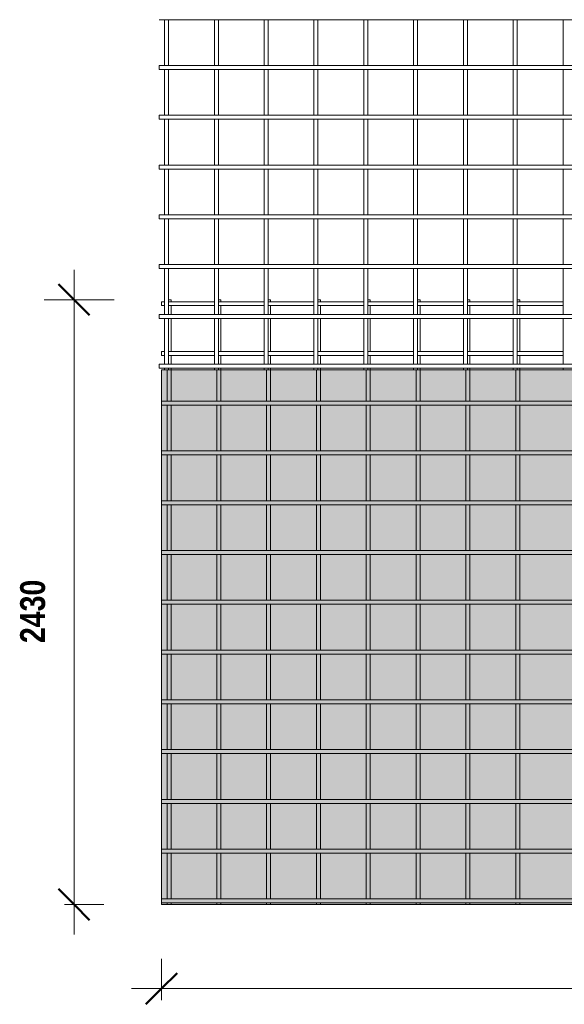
# Model space of a CAD drawing. Header units: millimetres. Extents: x -1133 to 8216, y -688 to 3268.
# Tile 1 of 5: x -1133 to 1053, y -688 to 3268. Entities that reach past the tile are written whole.
import ezdxf

# ---------------------------------------------------------------- set-up
doc = ezdxf.new("R2010")
doc.units = ezdxf.units.MM
for name, color, linetype, lineweight in [('A-ANNO-DIMS', 211, 'Continuous', 9), ('A-ANNO-DIMS-50', 211, 'Continuous', 9), ('A-DETL-GENF', 92, 'Continuous', 18), ('A-DETL-THIN', 151, 'Continuous', 18), ('A-GENM', 13, 'Continuous', 18)]:
    doc.layers.add(name, color=color, linetype=linetype, lineweight=lineweight)
doc.styles.add('TechnicBold', font='techb___.ttf', dxfattribs={"height": 100})
doc.dimstyles.new('Technic_-_DiagonalSlash', dxfattribs={"dimscale": 304.8, "dimtxt": 134.269535, "dimasz": 0.410105, "dimexe": 0.393701, "dimexo": 0.82021, "dimgap": 0.287073, "dimtad": 1, "dimdec": 0, "dimzin": 0, "dimdsep": 46, "dimtxsty": 'TechnicBold', "dimblk1": 'OBLIQUE', "dimblk2": 'OBLIQUE', "dimsah": 1, "dimcen": 0.09, "dimdle": 0.393701, "dimazin": 0, "dimtfac": 1, "dimtdec": 4, "dimtix": 1, "dimtmove": 0, "dimatfit": 3, "dimfxl": 1, "dimtvp": 1, "dimtfill": 1, "dimtolj": 1, "dimtzin": 0, "dimarcsym": 2})

# ---------------------------------------------------------------- blocks, each defined once
blk = doc.blocks.new('United Steel Ductile SE82 Large Mesh - United Steel Ductile SE82 Large Mesh-255873-Level 1')
at = {"layer": 'A-GENM'}
for p, q in [((-6021.9, 0), (-6031.9, 0)), ((-6021.9, -7.9), (-6021.9, 0)), ((-5821.9, 0), (-5831.9, 0)), ((-5821.9, -7.9), (-5821.9, 0)), ((-5621.9, 0), (-5631.9, 0)), ((-5621.9, -7.9), (-5621.9, 0)), ((-5421.9, 0), (-5431.9, 0)), ((-5421.9, -7.9), (-5421.9, 0)), ((-5221.9, 0), (-5231.9, 0)), ((-5221.9, -7.9), (-5221.9, 0)), ((-5021.9, 0), (-5031.9, 0)), ((-5021.9, -7.9), (-5021.9, 0)), ((-4821.9, 0), (-4831.9, 0)), ((-4821.9, -7.9), (-4821.9, 0)), ((-4621.9, 0), (-4631.9, 0)), ((-4621.9, -7.9), (-4621.9, 0)), ((-6048.1, -7.9), (-6060, -7.9)), ((-6060, -7.9), (-6060, -23.9)), ((-6060, -23.9), (-6048.1, -23.9)), ((-5847.9, -7.9), (-6031.9, -7.9)), ((-6031.9, -23.9), (-5847.9, -23.9)), ((-6021.9, -58.9), (-6021.9, -23.9)), ((-5647.9, -7.9), (-5831.9, -7.9)), ((-5831.9, -23.9), (-5647.9, -23.9)), ((-5821.9, -58.9), (-5821.9, -23.9)), ((-5447.9, -7.9), (-5631.9, -7.9)), ((-5631.9, -23.9), (-5447.9, -23.9)), ((-5621.9, -58.9), (-5621.9, -23.8)), ((-5247.9, -7.9), (-5431.9, -7.9)), ((-5431.9, -23.9), (-5247.9, -23.9)), ((-5421.9, -58.9), (-5421.9, -23.8)), ((-5047.9, -7.9), (-5231.9, -7.9)), ((-5231.9, -23.9), (-5047.9, -23.9)), ((-5221.9, -58.9), (-5221.9, -23.8)), ((-4847.9, -7.9), (-5031.9, -7.9)), ((-5031.9, -23.9), (-4847.9, -23.9)), ((-5021.9, -58.9), (-5021.9, -23.8)), ((-4647.9, -7.9), (-4831.9, -7.9)), ((-4831.9, -23.9), (-4647.9, -23.9)), ((-4821.9, -58.9), (-4821.9, -23.8)), ((-4447.9, -7.9), (-4631.9, -7.9)), ((-4631.9, -23.9), (-4447.9, -23.9)), ((-4621.9, -58.9), (-4621.9, -23.8)), ((-6021.9, -207.9), (-6021.9, -74.9)), ((-5821.9, -207.9), (-5821.9, -74.8)), ((-5621.9, -207.9), (-5621.9, -74.8)), ((-5421.9, -207.9), (-5421.9, -74.8)), ((-5221.9, -207.9), (-5221.9, -74.8)), ((-5021.9, -207.9), (-5021.9, -74.8)), ((-4821.9, -207.9), (-4821.9, -74.8)), ((-4621.9, -207.9), (-4621.9, -74.8)), ((-6048.1, -207.9), (-6060, -207.9)), ((-6060, -207.9), (-6060, -223.9)), ((-6060, -223.9), (-6048.1, -223.9)), ((-5847.9, -207.9), (-6031.9, -207.9)), ((-6031.9, -223.9), (-5847.9, -223.9)), ((-6021.9, -258.8), (-6021.9, -223.8)), ((-5647.9, -207.9), (-5831.9, -207.9)), ((-5831.9, -223.9), (-5647.9, -223.9)), ((-5821.9, -258.8), (-5821.9, -223.8)), ((-5447.9, -207.9), (-5631.9, -207.9)), ((-5631.9, -223.9), (-5447.9, -223.9)), ((-5621.9, -258.9), (-5621.9, -223.8)), ((-5247.9, -207.9), (-5431.9, -207.9)), ((-5431.9, -223.9), (-5247.9, -223.9)), ((-5421.9, -258.9), (-5421.9, -223.8)), ((-5047.9, -207.9), (-5231.9, -207.9)), ((-5231.9, -223.9), (-5047.9, -223.9)), ((-5221.9, -258.9), (-5221.9, -223.8)), ((-4847.9, -207.9), (-5031.9, -207.9)), ((-5031.9, -223.9), (-4847.9, -223.9)), ((-5021.9, -258.9), (-5021.9, -223.8)), ((-4647.9, -207.9), (-4831.9, -207.9)), ((-4831.9, -223.9), (-4647.9, -223.9)), ((-4821.9, -258.9), (-4821.9, -223.8)), ((-4447.9, -207.9), (-4631.9, -207.9)), ((-4631.9, -223.9), (-4447.9, -223.9)), ((-4621.9, -258.9), (-4621.9, -223.8)), ((-6021.9, -281.2), (-6021.9, -274.8)), ((-5821.9, -281.2), (-5821.9, -274.8)), ((-5621.9, -281.2), (-5621.9, -274.8)), ((-5421.9, -281.2), (-5421.9, -274.8)), ((-5221.9, -281.2), (-5221.9, -274.8)), ((-5021.9, -281.2), (-5021.9, -274.8)), ((-4821.9, -281.2), (-4821.9, -274.8)), ((-4621.9, -281.2), (-4621.9, -274.8)), ((-6037.9, -281.2), (-6037.9, -407.8)), ((-6021.9, -407.8), (-6021.9, -281.2)), ((-5837.9, -281.2), (-5837.9, -407.8)), ((-5821.9, -407.8), (-5821.9, -281.2)), ((-5637.9, -281.2), (-5637.9, -407.9)), ((-5621.9, -407.9), (-5621.9, -281.2)), ((-5437.9, -281.2), (-5437.9, -407.9)), ((-5421.9, -407.9), (-5421.9, -281.2)), ((-5237.9, -281.2), (-5237.9, -407.9)), ((-5221.9, -407.9), (-5221.9, -281.2)), ((-5037.9, -281.2), (-5037.9, -407.9)), ((-5021.9, -407.9), (-5021.9, -281.2)), ((-4837.9, -281.2), (-4837.9, -407.9)), ((-4821.9, -407.9), (-4821.9, -281.2)), ((-4637.9, -281.2), (-4637.9, -407.9)), ((-4621.9, -407.9), (-4621.9, -281.2)), ((-310.1, -407.8), (-6060, -407.8)), ((-6060, -407.8), (-6060, -423.8)), ((-6060, -423.8), (-310.1, -423.8)), ((-6037.9, -423.8), (-6037.9, -607.8)), ((-6021.9, -607.8), (-6021.9, -423.8)), ((-5837.9, -423.8), (-5837.9, -607.8)), ((-5821.9, -607.8), (-5821.9, -423.8)), ((-5637.9, -423.8), (-5637.9, -607.8)), ((-5621.9, -607.8), (-5621.9, -423.8)), ((-5437.9, -423.8), (-5437.9, -607.8)), ((-5421.9, -607.8), (-5421.9, -423.8)), ((-5237.9, -423.8), (-5237.9, -607.9)), ((-5221.9, -607.9), (-5221.9, -423.8)), ((-5037.9, -423.8), (-5037.9, -607.9)), ((-5021.9, -607.9), (-5021.9, -423.8)), ((-4837.9, -423.8), (-4837.9, -607.9)), ((-4821.9, -607.9), (-4821.9, -423.8)), ((-4637.9, -423.8), (-4637.9, -607.9)), ((-4621.9, -607.9), (-4621.9, -423.8)), ((-310.1, -607.8), (-6060, -607.8)), ((-6060, -607.8), (-6060, -623.8)), ((-6060, -623.8), (-310.1, -623.8)), ((-6037.9, -623.8), (-6037.9, -807.8)), ((-6021.9, -807.8), (-6021.9, -623.8)), ((-5837.9, -623.8), (-5837.9, -807.8)), ((-5821.9, -807.8), (-5821.9, -623.8)), ((-5637.9, -623.8), (-5637.9, -807.8)), ((-5621.9, -807.8), (-5621.9, -623.8)), ((-5437.9, -623.8), (-5437.9, -807.8)), ((-5421.9, -807.8), (-5421.9, -623.8)), ((-5237.9, -623.8), (-5237.9, -807.8)), ((-5221.9, -807.8), (-5221.9, -623.8)), ((-5037.9, -623.8), (-5037.9, -807.8)), ((-5021.9, -807.8), (-5021.9, -623.8)), ((-4837.9, -623.8), (-4837.9, -807.9)), ((-4821.9, -807.9), (-4821.9, -623.8)), ((-4637.9, -623.8), (-4637.9, -807.9)), ((-4621.9, -807.9), (-4621.9, -623.8)), ((-310.1, -807.8), (-6060, -807.8)), ((-6060, -807.8), (-6060, -823.8)), ((-6060, -823.8), (-310.1, -823.8)), ((-6037.9, -823.8), (-6037.9, -1007.8)), ((-6021.9, -1007.8), (-6021.9, -823.8)), ((-5837.9, -823.8), (-5837.9, -1007.8)), ((-5821.9, -1007.8), (-5821.9, -823.8)), ((-5637.9, -823.8), (-5637.9, -1007.8)), ((-5621.9, -1007.8), (-5621.9, -823.8)), ((-5437.9, -823.8), (-5437.9, -1007.8)), ((-5421.9, -1007.8), (-5421.9, -823.8)), ((-5237.9, -823.8), (-5237.9, -1007.8)), ((-5221.9, -1007.8), (-5221.9, -823.8)), ((-5037.9, -823.8), (-5037.9, -1007.8)), ((-5021.9, -1007.8), (-5021.9, -823.8)), ((-4837.9, -823.7), (-4837.9, -1007.8)), ((-4821.9, -1007.8), (-4821.9, -823.7)), ((-4637.9, -823.7), (-4637.9, -1007.8)), ((-4621.9, -1007.8), (-4621.9, -823.7)), ((-310.1, -1007.8), (-6060, -1007.8)), ((-6060, -1007.8), (-6060, -1023.8)), ((-6060, -1023.8), (-310.1, -1023.8)), ((-6037.9, -1023.8), (-6037.9, -1207.8)), ((-6021.9, -1207.8), (-6021.9, -1023.8)), ((-5837.9, -1023.8), (-5837.9, -1207.8)), ((-5821.9, -1207.8), (-5821.9, -1023.8)), ((-5637.9, -1023.8), (-5637.9, -1207.8)), ((-5621.9, -1207.8), (-5621.9, -1023.8)), ((-5437.9, -1023.8), (-5437.9, -1207.8)), ((-5421.9, -1207.8), (-5421.9, -1023.8)), ((-5237.9, -1023.7), (-5237.9, -1207.8)), ((-5221.9, -1207.8), (-5221.9, -1023.7)), ((-5037.9, -1023.7), (-5037.9, -1207.8)), ((-5021.9, -1207.8), (-5021.9, -1023.7)), ((-4837.9, -1023.7), (-4837.9, -1207.8)), ((-4821.9, -1207.8), (-4821.9, -1023.7)), ((-4637.9, -1023.7), (-4637.9, -1207.8)), ((-4621.9, -1207.8), (-4621.9, -1023.7)), ((-310.1, -1207.8), (-6060, -1207.8)), ((-6060, -1207.8), (-6060, -1223.8)), ((-6060, -1223.8), (-310.1, -1223.8)), ((-6037.9, -1223.8), (-6037.9, -1407.7)), ((-6021.9, -1407.7), (-6021.9, -1223.8)), ((-5837.9, -1223.8), (-5837.9, -1407.8)), ((-5821.9, -1407.8), (-5821.9, -1223.8)), ((-5637.9, -1223.7), (-5637.9, -1407.8)), ((-5621.9, -1407.8), (-5621.9, -1223.7)), ((-5437.9, -1223.7), (-5437.9, -1407.8)), ((-5421.9, -1407.8), (-5421.9, -1223.7)), ((-5237.9, -1223.7), (-5237.9, -1407.8)), ((-5221.9, -1407.8), (-5221.9, -1223.7)), ((-5037.9, -1223.7), (-5037.9, -1407.8)), ((-5021.9, -1407.8), (-5021.9, -1223.7)), ((-4837.9, -1223.7), (-4837.9, -1407.8)), ((-4821.9, -1407.8), (-4821.9, -1223.7)), ((-4637.9, -1223.7), (-4637.9, -1407.8)), ((-4621.9, -1407.8), (-4621.9, -1223.7)), ((-310.1, -1407.7), (-6060, -1407.7)), ((-6060, -1407.7), (-6060, -1423.7)), ((-6060, -1423.7), (-310.1, -1423.7)), ((-6037.9, -1423.7), (-6037.9, -1607.7)), ((-6021.9, -1607.7), (-6021.9, -1423.7)), ((-5837.9, -1423.7), (-5837.9, -1607.7)), ((-5821.9, -1607.7), (-5821.9, -1423.7)), ((-5637.9, -1423.7), (-5637.9, -1607.7)), ((-5621.9, -1607.7), (-5621.9, -1423.7)), ((-5437.9, -1423.7), (-5437.9, -1607.8)), ((-5421.9, -1607.8), (-5421.9, -1423.7)), ((-5237.9, -1423.7), (-5237.9, -1607.8)), ((-5221.9, -1607.8), (-5221.9, -1423.7)), ((-5037.9, -1423.7), (-5037.9, -1607.8)), ((-5021.9, -1607.8), (-5021.9, -1423.7)), ((-4837.9, -1423.7), (-4837.9, -1607.8)), ((-4821.9, -1607.8), (-4821.9, -1423.7)), ((-4637.9, -1423.7), (-4637.9, -1607.8)), ((-4621.9, -1607.8), (-4621.9, -1423.7)), ((-310.1, -1607.7), (-6060, -1607.7)), ((-6060, -1607.7), (-6060, -1623.7)), ((-6060, -1623.7), (-310.1, -1623.7)), ((-6037.9, -1623.7), (-6037.9, -1807.7)), ((-6021.9, -1807.7), (-6021.9, -1623.7)), ((-5837.9, -1623.7), (-5837.9, -1807.7)), ((-5821.9, -1807.7), (-5821.9, -1623.7)), ((-5637.9, -1623.7), (-5637.9, -1807.7)), ((-5621.9, -1807.7), (-5621.9, -1623.7)), ((-5437.9, -1623.7), (-5437.9, -1807.7)), ((-5421.9, -1807.7), (-5421.9, -1623.7)), ((-5237.9, -1623.7), (-5237.9, -1807.7)), ((-5221.9, -1807.7), (-5221.9, -1623.7)), ((-5037.9, -1623.7), (-5037.9, -1807.8)), ((-5021.9, -1807.8), (-5021.9, -1623.7)), ((-4837.9, -1623.7), (-4837.9, -1807.8)), ((-4821.9, -1807.8), (-4821.9, -1623.7)), ((-4637.9, -1623.7), (-4637.9, -1807.8)), ((-4621.9, -1807.8), (-4621.9, -1623.7)), ((-310.1, -1807.7), (-6060, -1807.7)), ((-6060, -1807.7), (-6060, -1823.7)), ((-6060, -1823.7), (-310.1, -1823.7)), ((-6037.9, -1823.7), (-6037.9, -2007.7)), ((-6021.9, -2007.7), (-6021.9, -1823.7)), ((-5837.9, -1823.7), (-5837.9, -2007.7)), ((-5821.9, -2007.7), (-5821.9, -1823.7)), ((-5637.9, -1823.7), (-5637.9, -2007.7)), ((-5621.9, -2007.7), (-5621.9, -1823.7)), ((-5437.9, -1823.7), (-5437.9, -2007.7)), ((-5421.9, -2007.7), (-5421.9, -1823.7)), ((-5237.9, -1823.7), (-5237.9, -2007.7)), ((-5221.9, -2007.7), (-5221.9, -1823.7)), ((-5037.9, -1823.7), (-5037.9, -2007.7)), ((-5021.9, -2007.7), (-5021.9, -1823.7)), ((-4837.9, -1823.7), (-4837.9, -2007.7)), ((-4821.9, -2007.7), (-4821.9, -1823.7)), ((-4637.9, -1823.6), (-4637.9, -2007.8)), ((-4621.9, -2007.8), (-4621.9, -1823.6)), ((-310.1, -2007.7), (-6060, -2007.7)), ((-6060, -2007.7), (-6060, -2023.7)), ((-6060, -2023.7), (-310.1, -2023.7)), ((-6037.9, -2023.7), (-6037.9, -2207.7)), ((-6021.9, -2207.7), (-6021.9, -2023.7)), ((-5837.9, -2023.7), (-5837.9, -2207.7)), ((-5821.9, -2207.7), (-5821.9, -2023.7)), ((-5637.9, -2023.7), (-5637.9, -2207.7)), ((-5621.9, -2207.7), (-5621.9, -2023.7)), ((-5437.9, -2023.7), (-5437.9, -2207.7)), ((-5421.9, -2207.7), (-5421.9, -2023.7)), ((-5237.9, -2023.7), (-5237.9, -2207.7)), ((-5221.9, -2207.7), (-5221.9, -2023.7)), ((-5037.9, -2023.6), (-5037.9, -2207.7)), ((-5021.9, -2207.7), (-5021.9, -2023.6)), ((-4837.9, -2023.6), (-4837.9, -2207.7)), ((-4821.9, -2207.7), (-4821.9, -2023.6)), ((-4637.9, -2023.6), (-4637.9, -2207.7)), ((-4621.9, -2207.7), (-4621.9, -2023.6)), ((-310.1, -2207.7), (-6060, -2207.7)), ((-6060, -2207.7), (-6060, -2223.7)), ((-6060, -2223.7), (-310.1, -2223.7)), ((-6037.9, -2223.7), (-6037.9, -2407.7)), ((-6021.9, -2407.7), (-6021.9, -2223.7)), ((-5837.9, -2223.7), (-5837.9, -2407.7)), ((-5821.9, -2407.7), (-5821.9, -2223.7)), ((-5637.9, -2223.7), (-5637.9, -2407.7)), ((-5621.9, -2407.7), (-5621.9, -2223.7)), ((-5437.9, -2223.7), (-5437.9, -2407.7)), ((-5421.9, -2407.7), (-5421.9, -2223.7)), ((-5237.9, -2223.7), (-5237.9, -2407.7)), ((-5221.9, -2407.7), (-5221.9, -2223.7)), ((-5037.9, -2223.7), (-5037.9, -2407.7)), ((-5021.9, -2407.7), (-5021.9, -2223.7)), ((-4837.9, -2223.7), (-4837.9, -2407.7)), ((-4821.9, -2407.7), (-4821.9, -2223.7)), ((-4637.9, -2223.7), (-4637.9, -2407.7)), ((-4621.9, -2407.7), (-4621.9, -2223.7)), ((-310.1, -2407.7), (-6060, -2407.7)), ((-6060, -2407.7), (-6060, -2423.7)), ((-6060, -2423.7), (-310.1, -2423.7)), ((-6037.9, -2423.7), (-6037.9, -2430)), ((-6037.9, -2430), (-6021.9, -2430)), ((-6021.9, -2430), (-6021.9, -2423.7)), ((-5837.9, -2423.6), (-5837.9, -2430)), ((-5837.9, -2430), (-5821.9, -2430)), ((-5821.9, -2430), (-5821.9, -2423.6)), ((-5637.9, -2423.6), (-5637.9, -2430)), ((-5637.9, -2430), (-5621.9, -2430)), ((-5621.9, -2430), (-5621.9, -2423.6)), ((-5437.9, -2423.6), (-5437.9, -2430)), ((-5437.9, -2430), (-5421.9, -2430)), ((-5421.9, -2430), (-5421.9, -2423.6)), ((-5237.9, -2423.6), (-5237.9, -2430)), ((-5237.9, -2430), (-5221.9, -2430)), ((-5221.9, -2430), (-5221.9, -2423.6)), ((-5037.9, -2423.6), (-5037.9, -2430)), ((-5037.9, -2430), (-5021.9, -2430)), ((-5021.9, -2430), (-5021.9, -2423.6)), ((-4837.9, -2423.6), (-4837.9, -2430)), ((-4837.9, -2430), (-4821.9, -2430)), ((-4821.9, -2430), (-4821.9, -2423.6)), ((-4637.9, -2423.6), (-4637.9, -2430)), ((-4637.9, -2430), (-4621.9, -2430)), ((-4621.9, -2430), (-4621.9, -2423.6))]:
    blk.add_line(p, q, dxfattribs=at)
blk = doc.blocks.new('United Steel Ductile SE82 Large Mesh - United Steel Ductile SE82 Large Mesh-V1-Level 1')
at = {"layer": 'A-GENM'}
for p, q in [((-6060, -1023.8), (0, -1023.8)), ((-6060, -1023.8), (-6060, -1023.8)), ((-6037.9, -1023.8), (-6037.9, -1207.8)), ((-6021.9, -1207.8), (-6021.9, -1023.8)), ((-5837.9, -1023.8), (-5837.9, -1207.8)), ((-5821.9, -1207.8), (-5821.9, -1023.8)), ((-5637.9, -1023.8), (-5637.9, -1207.8)), ((-5621.9, -1207.8), (-5621.9, -1023.8)), ((-5437.9, -1023.8), (-5437.9, -1207.8)), ((-5421.9, -1207.8), (-5421.9, -1023.8)), ((-5237.9, -1023.7), (-5237.9, -1207.8)), ((-5221.9, -1207.8), (-5221.9, -1023.7)), ((-5037.9, -1023.7), (-5037.9, -1207.8)), ((-5021.9, -1207.8), (-5021.9, -1023.7)), ((-4837.9, -1023.7), (-4837.9, -1207.8)), ((-4821.9, -1207.8), (-4821.9, -1023.7)), ((-4637.9, -1023.7), (-4637.9, -1207.8)), ((-4621.9, -1207.8), (-4621.9, -1023.7)), ((-4437.9, -1023.7), (-4437.9, -1207.8)), ((-1939.6, -1207.8), (-6060, -1207.8)), ((-6060, -1207.8), (-6060, -1223.8)), ((-6060, -1223.8), (-1978.1, -1223.8)), ((-6037.9, -1223.8), (-6037.9, -1407.7)), ((-6021.9, -1407.7), (-6021.9, -1223.8)), ((-5837.9, -1223.8), (-5837.9, -1407.8)), ((-5821.9, -1407.8), (-5821.9, -1223.8)), ((-5637.9, -1223.7), (-5637.9, -1407.8)), ((-5621.9, -1407.8), (-5621.9, -1223.7)), ((-5437.9, -1223.7), (-5437.9, -1407.8)), ((-5421.9, -1407.8), (-5421.9, -1223.7)), ((-5237.9, -1223.7), (-5237.9, -1407.8)), ((-5221.9, -1407.8), (-5221.9, -1223.7)), ((-5037.9, -1223.7), (-5037.9, -1407.8)), ((-5021.9, -1407.8), (-5021.9, -1223.7)), ((-4837.9, -1223.7), (-4837.9, -1407.8)), ((-4821.9, -1407.8), (-4821.9, -1223.7)), ((-4637.9, -1223.7), (-4637.9, -1407.8)), ((-4621.9, -1407.8), (-4621.9, -1223.7)), ((-4437.9, -1223.7), (-4437.9, -1407.8)), ((-2131.3, -1407.7), (-6060, -1407.7)), ((-6060, -1407.7), (-6060, -1423.7)), ((-6060, -1423.7), (-2136.2, -1423.7)), ((-6037.9, -1423.7), (-6037.9, -1607.7)), ((-6021.9, -1607.7), (-6021.9, -1423.7)), ((-5837.9, -1423.7), (-5837.9, -1607.7)), ((-5821.9, -1607.7), (-5821.9, -1423.7)), ((-5637.9, -1423.7), (-5637.9, -1607.7)), ((-5621.9, -1607.7), (-5621.9, -1423.7)), ((-5437.9, -1423.7), (-5437.9, -1607.8)), ((-5421.9, -1607.8), (-5421.9, -1423.7)), ((-5237.9, -1423.7), (-5237.9, -1607.8)), ((-5221.9, -1607.8), (-5221.9, -1423.7)), ((-5037.9, -1423.7), (-5037.9, -1607.8)), ((-5021.9, -1607.8), (-5021.9, -1423.7)), ((-4837.9, -1423.7), (-4837.9, -1607.8)), ((-4821.9, -1607.8), (-4821.9, -1423.7)), ((-4637.9, -1423.7), (-4637.9, -1607.8)), ((-4621.9, -1607.8), (-4621.9, -1423.7)), ((-4437.9, -1423.7), (-4437.9, -1607.8)), ((-2120.7, -1607.7), (-6060, -1607.7)), ((-6060, -1607.7), (-6060, -1623.7)), ((-6060, -1623.7), (-2112.1, -1623.7)), ((-6037.9, -1623.7), (-6037.9, -1807.7)), ((-6021.9, -1807.7), (-6021.9, -1623.7)), ((-5837.9, -1623.7), (-5837.9, -1807.7)), ((-5821.9, -1807.7), (-5821.9, -1623.7)), ((-5637.9, -1623.7), (-5637.9, -1807.7)), ((-5621.9, -1807.7), (-5621.9, -1623.7)), ((-5437.9, -1623.7), (-5437.9, -1807.7)), ((-5421.9, -1807.7), (-5421.9, -1623.7)), ((-5237.9, -1623.7), (-5237.9, -1807.7)), ((-5221.9, -1807.7), (-5221.9, -1623.7)), ((-5037.9, -1623.7), (-5037.9, -1807.8)), ((-5021.9, -1807.8), (-5021.9, -1623.7)), ((-4837.9, -1623.7), (-4837.9, -1807.8)), ((-4821.9, -1807.8), (-4821.9, -1623.7)), ((-4637.9, -1623.7), (-4637.9, -1807.8)), ((-4621.9, -1807.8), (-4621.9, -1623.7)), ((-4437.9, -1623.7), (-4437.9, -1807.8)), ((0, -1807.7), (-6060, -1807.7)), ((-6060, -1807.7), (-6060, -1823.7)), ((-6060, -1823.7), (0, -1823.7)), ((-6037.9, -1823.7), (-6037.9, -2007.7)), ((-6021.9, -2007.7), (-6021.9, -1823.7)), ((-5837.9, -1823.7), (-5837.9, -2007.7)), ((-5821.9, -2007.7), (-5821.9, -1823.7)), ((-5637.9, -1823.7), (-5637.9, -2007.7)), ((-5621.9, -2007.7), (-5621.9, -1823.7)), ((-5437.9, -1823.7), (-5437.9, -2007.7)), ((-5421.9, -2007.7), (-5421.9, -1823.7)), ((-5237.9, -1823.7), (-5237.9, -2007.7)), ((-5221.9, -2007.7), (-5221.9, -1823.7)), ((-5037.9, -1823.7), (-5037.9, -2007.7)), ((-5021.9, -2007.7), (-5021.9, -1823.7)), ((-4837.9, -1823.7), (-4837.9, -2007.7)), ((-4821.9, -2007.7), (-4821.9, -1823.7)), ((-4637.9, -1823.6), (-4637.9, -2007.8)), ((-4621.9, -2007.8), (-4621.9, -1823.6)), ((-4437.9, -1823.6), (-4437.9, -2007.8)), ((0, -2007.7), (-6060, -2007.7)), ((-6060, -2007.7), (-6060, -2023.7)), ((-6060, -2023.7), (0, -2023.7)), ((-6037.9, -2023.7), (-6037.9, -2207.7)), ((-6021.9, -2207.7), (-6021.9, -2023.7)), ((-5837.9, -2023.7), (-5837.9, -2207.7)), ((-5821.9, -2207.7), (-5821.9, -2023.7)), ((-5637.9, -2023.7), (-5637.9, -2207.7)), ((-5621.9, -2207.7), (-5621.9, -2023.7)), ((-5437.9, -2023.7), (-5437.9, -2207.7)), ((-5421.9, -2207.7), (-5421.9, -2023.7)), ((-5237.9, -2023.7), (-5237.9, -2207.7)), ((-5221.9, -2207.7), (-5221.9, -2023.7)), ((-5037.9, -2023.6), (-5037.9, -2207.7)), ((-5021.9, -2207.7), (-5021.9, -2023.6)), ((-4837.9, -2023.6), (-4837.9, -2207.7)), ((-4821.9, -2207.7), (-4821.9, -2023.6)), ((-4637.9, -2023.6), (-4637.9, -2207.7)), ((-4621.9, -2207.7), (-4621.9, -2023.6)), ((-4437.9, -2023.6), (-4437.9, -2207.7)), ((0, -2207.7), (-6060, -2207.7)), ((-6060, -2207.7), (-6060, -2223.7)), ((-6060, -2223.7), (0, -2223.7)), ((-6037.9, -2223.7), (-6037.9, -2407.7)), ((-6021.9, -2407.7), (-6021.9, -2223.7)), ((-5837.9, -2223.7), (-5837.9, -2407.7)), ((-5821.9, -2407.7), (-5821.9, -2223.7)), ((-5637.9, -2223.7), (-5637.9, -2407.7)), ((-5621.9, -2407.7), (-5621.9, -2223.7)), ((-5437.9, -2223.6), (-5437.9, -2407.7)), ((-5421.9, -2407.7), (-5421.9, -2223.6)), ((-5237.9, -2223.6), (-5237.9, -2407.7)), ((-5221.9, -2407.7), (-5221.9, -2223.6)), ((-5037.9, -2223.6), (-5037.9, -2407.7)), ((-5021.9, -2407.7), (-5021.9, -2223.6)), ((-4837.9, -2223.6), (-4837.9, -2407.7)), ((-4821.9, -2407.7), (-4821.9, -2223.6)), ((-4637.9, -2223.6), (-4637.9, -2407.7)), ((-4621.9, -2407.7), (-4621.9, -2223.6)), ((-4437.9, -2223.6), (-4437.9, -2407.7)), ((0, -2407.7), (-6060, -2407.7)), ((-6060, -2407.7), (-6060, -2423.7)), ((-6060, -2423.7), (0, -2423.7)), ((-6037.9, -2423.7), (-6037.9, -2430)), ((-6037.9, -2430), (-6021.9, -2430)), ((-6021.9, -2430), (-6021.9, -2423.7)), ((-5837.9, -2423.6), (-5837.9, -2430)), ((-5837.9, -2430), (-5821.9, -2430)), ((-5821.9, -2430), (-5821.9, -2423.6)), ((-5637.9, -2423.6), (-5637.9, -2430)), ((-5637.9, -2430), (-5621.9, -2430)), ((-5621.9, -2430), (-5621.9, -2423.6)), ((-5437.9, -2423.6), (-5437.9, -2430)), ((-5437.9, -2430), (-5421.9, -2430)), ((-5421.9, -2430), (-5421.9, -2423.6)), ((-5237.9, -2423.6), (-5237.9, -2430)), ((-5237.9, -2430), (-5221.9, -2430)), ((-5221.9, -2430), (-5221.9, -2423.6)), ((-5037.9, -2423.6), (-5037.9, -2430)), ((-5037.9, -2430), (-5021.9, -2430)), ((-5021.9, -2430), (-5021.9, -2423.6)), ((-4837.9, -2423.6), (-4837.9, -2430)), ((-4837.9, -2430), (-4821.9, -2430)), ((-4821.9, -2430), (-4821.9, -2423.6)), ((-4637.9, -2423.6), (-4637.9, -2430)), ((-4637.9, -2430), (-4621.9, -2430)), ((-4621.9, -2430), (-4621.9, -2423.6)), ((-4437.9, -2423.6), (-4437.9, -2430)), ((-4437.9, -2430), (-4421.9, -2430))]:
    blk.add_line(p, q, dxfattribs=at)
blk = doc.blocks.new('DIMBLOCK1-Level 1')
at = {"layer": 'A-ANNO-DIMS-50'}
for p, q in [((-563.7, -625), (-563.7, -505)), ((5496.3, -625), (5496.3, -505)), ((-683.7, -625), (5616.3, -625)), ((-563.7, -625), (-563.7, -671.8)), ((5496.3, -625), (5496.3, -688.3))]:
    blk.add_line(p, q, dxfattribs=at)
at = {"layer": 'A-ANNO-DIMS-50', "lineweight": 50}
for p, q in [((-563.7, -625), (-501.2, -562.5)), ((5496.3, -625), (5558.8, -562.5)), ((-563.7, -625), (-626.2, -687.5)), ((5496.3, -625), (5433.8, -687.5))]:
    blk.add_line(p, q, dxfattribs=at)
at = {"layer": 'A-ANNO-DIMS-50', "color": 0, "insert": (2296.9, -408.7), "char_height": 100, "width": 406.645, "attachment_point": 1, "line_spacing_factor": 0.959068, "style": 'TechnicBold', "bg_fill": 3, "box_fill_scale": 1.25, "bg_fill_color": 9, "bg_fill_true_color": 13158600, "bg_fill_transparency": 0}
blk.add_mtext('6060', dxfattribs=at)
blk = doc.blocks.new('_Oblique')
at = {"color": 0, "linetype": 'ByBlock', "lineweight": -2}
blk.add_line((-0.5, -0.5), (0.5, 0.5), dxfattribs=at)
blk = doc.blocks.new('DIMBLOCK2-Level 1')
at = {"layer": 'A-ANNO-DIMS-50'}
for p, q in [((-915.1, -407.4), (-915.1, 2262.6)), ((-915.1, 2142.6), (-1035.1, 2142.6)), ((-915.1, 2142.6), (-753.5, 2142.6)), ((-915.1, -287.4), (-953.9, -287.4)), ((-915.1, -287.4), (-795.1, -287.4))]:
    blk.add_line(p, q, dxfattribs=at)
at = {"layer": 'A-ANNO-DIMS-50', "lineweight": 50}
for p, q in [((-915.1, 2142.6), (-977.6, 2205.1)), ((-915.1, 2142.6), (-852.6, 2080.1)), ((-915.1, -287.4), (-977.6, -224.9)), ((-915.1, -287.4), (-852.6, -349.9))]:
    blk.add_line(p, q, dxfattribs=at)
at = {"layer": 'A-ANNO-DIMS-50', "color": 0, "insert": (-1131.4, 762.9), "char_height": 100, "width": 395.136, "attachment_point": 1, "rotation": 90, "line_spacing_factor": 0.959068, "style": 'TechnicBold', "bg_fill": 3, "box_fill_scale": 1.25, "bg_fill_color": 9, "bg_fill_true_color": 13158600, "bg_fill_transparency": 0}
blk.add_mtext('2430', dxfattribs=at)

msp = doc.modelspace()

# ---------------------------------------------------------------- hatches: boundary and pattern name
at = {"layer": 'A-DETL-GENF', "transparency": 33554534}
msp.add_hatch(color=155, dxfattribs=at).paths.add_polyline_path([(2797.8, -287.4), (5186.2, -287.4), (5186.2, 1861.4), (-563.7, 1861.4), (-563.7, -287.4), (2671.4, -287.4)])

# ---------------------------------------------------------------- linework, layer by layer
at = {"layer": 'A-DETL-THIN'}
for p, q in [((-563.7, 1861.4), (-563.7, -287.4)), ((5186.2, 1861.4), (-563.7, 1861.4)), ((-563.7, -287.4), (5186.2, -287.4))]:
    msp.add_line(p, q, dxfattribs=at)

# ---------------------------------------------------------------- block references
at = {"layer": 'A-GENM'}
for name, p in [('United Steel Ductile SE82 Large Mesh - United Steel Ductile SE82 Large Mesh-V1-Level 1', (5486.3, 4291.4)), ('United Steel Ductile SE82 Large Mesh - United Steel Ductile SE82 Large Mesh-255873-Level 1', (5496.3, 2142.6))]:
    msp.add_blockref(name, p, dxfattribs=at)

# ---------------------------------------------------------------- dimensions: what is measured, and where the dimension line sits
at = {"layer": 'A-ANNO-DIMS'}
dim = msp.add_linear_dim(base=(-915.1, 2142.6), p1=(-703.9, -287.4), p2=(-1003.5, 2142.6), angle=90, dimstyle='Technic_-_DiagonalSlash', override={"dimpost": '<>', "dimfxl": 2448.394617}, dxfattribs=at)
dim.commit()
dim.dimension.update_dxf_attribs({"geometry": 'DIMBLOCK2-Level 1', "text_midpoint": (-1053.5, 927.6)})
dim = msp.add_linear_dim(base=(5496.3, -625), p1=(-563.7, -421.8), p2=(5496.3, -438.3), dimstyle='Technic_-_DiagonalSlash', override={"dimpost": '<>', "dimfxl": 6060.022432}, dxfattribs=at)
dim.commit()
dim.dimension.update_dxf_attribs({"geometry": 'DIMBLOCK1-Level 1', "text_midpoint": (2466.3, -486.5)})

doc.saveas('drawing.dxf')
